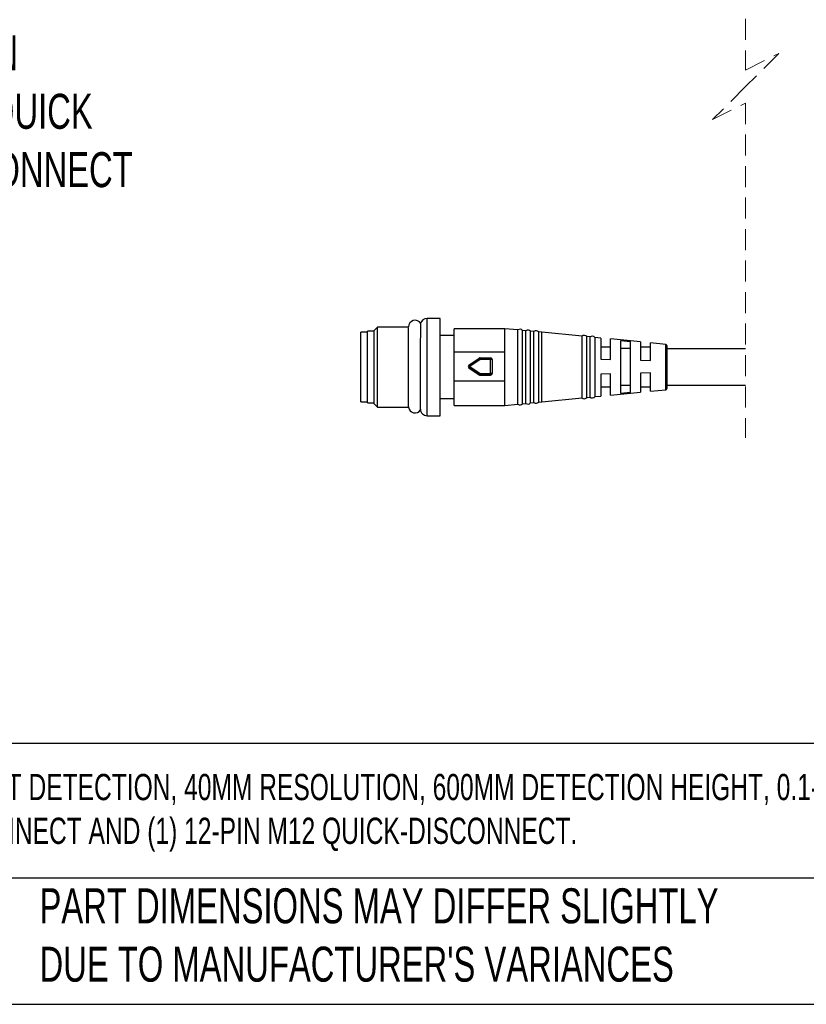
# Model space of a CAD drawing. Header units: millimetres. Extents: x 16 to 683, y 16 to 524.
# Tile 2 of 14: x 135 to 254, y 16 to 165. Entities that reach past the tile are written whole.
import ezdxf

# ---------------------------------------------------------------- set-up
doc = ezdxf.new("R2010")
doc.units = ezdxf.units.MM
doc.header["$LTSCALE"] = 2.5
doc.linetypes.add('HIDDEN', pattern=[1.905, 1.27, -0.635])
doc.layers.add('DIMENSIONS', color=140, linetype='Continuous', lineweight=25)
doc.layers.add('TEXT', color=140, linetype='Continuous', lineweight=25)
doc.styles.add('SLDTEXTSTYLE0', font='TXT', dxfattribs={"width": 0.7})

msp = doc.modelspace()

# ---------------------------------------------------------------- linework, layer by layer
at = {"color": 7, "linetype": 'HIDDEN', "lineweight": 18}
for p, q in [((244.549, 207.699), (244.549, 157.111)), ((244.549, 157.111), (249.549, 159.611)), ((249.549, 159.611), (244.549, 154.611)), ((244.549, 154.611), (239.549, 149.611)), ((239.549, 149.611), (244.549, 152.111)), ((244.549, 152.111), (244.549, 101.524))]:
    msp.add_line(p, q, dxfattribs=at)
for p, q in [((198.394, 119.561), (196.394, 119.561)), ((196.394, 104.861), (196.394, 119.561)), ((198.394, 104.861), (198.394, 119.561)), ((188.394, 117.611), (187.394, 117.611)), ((187.394, 106.811), (187.394, 117.611)), ((188.902, 118.262), (188.394, 117.754)), ((188.394, 106.668), (188.394, 117.754)), ((193.586, 118.262), (188.902, 118.262)), ((188.902, 106.16), (188.902, 118.262)), ((208.157, 118.011), (200.494, 118.011)), ((200.494, 114.455), (200.494, 118.011)), ((210.13, 117.819), (208.157, 118.011)), ((208.157, 114.455), (208.157, 118.011)), ((210.13, 112.295), (210.13, 117.819)), ((211.34, 117.701), (210.83, 117.751)), ((210.83, 106.672), (210.83, 117.751)), ((211.34, 112.294), (211.34, 117.701)), ((212.55, 117.583), (212.046, 117.632)), ((212.046, 106.79), (212.046, 117.632)), ((187.394, 117.461), (186.394, 117.461)), ((186.394, 106.961), (186.394, 117.461)), ((200.494, 116.961), (198.394, 116.961)), ((212.55, 112.292), (212.55, 117.583)), ((213.76, 117.466), (213.262, 117.514)), ((213.262, 106.909), (213.262, 117.514)), ((219.826, 116.877), (213.76, 117.466)), ((213.76, 106.957), (213.76, 117.466)), ((219.826, 112.281), (219.826, 116.889)), ((221.041, 116.759), (220.553, 116.807)), ((220.553, 107.616), (220.553, 116.807)), ((221.041, 112.279), (221.041, 116.759)), ((221.754, 116.69), (221.754, 107.732)), ((222.653, 116.6), (221.754, 116.687)), ((222.653, 116.6), (222.653, 113.411)), ((228.653, 116.015), (224.144, 116.454)), ((224.144, 113.371), (224.144, 116.454)), ((225.644, 116.199), (225.644, 108.253)), ((227.144, 116.048), (225.644, 116.199)), ((224.144, 115.211), (222.653, 115.211)), ((225.644, 115.054), (227.144, 115.054)), ((227.144, 108.404), (227.144, 116.048)), ((228.653, 116.015), (228.653, 113.251)), ((230.144, 115.211), (228.653, 115.211)), ((232.464, 115.644), (230.144, 115.87)), ((230.144, 113.211), (230.144, 115.87)), ((232.464, 108.778), (232.464, 115.644)), ((232.644, 115.445), (232.644, 108.977)), ((244.549, 114.961), (232.644, 114.961)), ((208.157, 114.455), (200.494, 114.455)), ((200.494, 110.129), (200.494, 114.455)), ((202.715, 112.503), (204.262, 113.552)), ((204.402, 113.348), (202.855, 112.3)), ((204.402, 113.595), (204.402, 113.348)), ((204.402, 113.595), (205.991, 113.595)), ((205.991, 113.348), (204.402, 113.348)), ((205.991, 113.595), (205.991, 113.348)), ((205.991, 111.251), (205.991, 113.348)), ((206.241, 113.345), (206.241, 111.247)), ((208.157, 110.129), (208.157, 114.455)), ((222.653, 113.411), (224.144, 113.371)), ((228.653, 113.251), (230.144, 113.211)), ((202.605, 112.296), (202.605, 112.292)), ((204.262, 111.04), (202.715, 112.089)), ((202.715, 112.089), (202.715, 112.085)), ((202.715, 112.085), (204.262, 111.036)), ((202.855, 112.3), (204.402, 111.251)), ((210.13, 106.603), (210.13, 112.295)), ((211.34, 106.721), (211.34, 112.294)), ((212.55, 106.839), (212.55, 112.292)), ((219.826, 107.533), (219.826, 112.281)), ((221.041, 107.663), (221.041, 112.279)), ((204.262, 111.036), (204.262, 111.04)), ((204.402, 110.997), (204.402, 111.251)), ((204.402, 111.251), (205.991, 111.251)), ((205.991, 110.997), (204.402, 110.997)), ((204.402, 110.997), (204.402, 110.993)), ((204.402, 110.993), (205.991, 110.993)), ((205.991, 110.997), (205.991, 111.251)), ((205.991, 110.993), (205.991, 110.997)), ((206.241, 111.247), (206.241, 111.243)), ((224.144, 111.175), (222.653, 111.139)), ((222.653, 111.139), (222.653, 107.823)), ((224.144, 107.968), (224.144, 111.175)), ((230.144, 111.317), (228.653, 111.282)), ((228.653, 111.282), (228.653, 108.407)), ((230.144, 108.552), (230.144, 111.317)), ((200.494, 110.129), (208.157, 110.129)), ((200.494, 106.411), (200.494, 110.129)), ((208.157, 106.411), (208.157, 110.129)), ((222.653, 109.211), (224.144, 109.211)), ((227.144, 109.398), (225.644, 109.398)), ((228.653, 109.211), (230.144, 109.211)), ((230.144, 108.552), (232.464, 108.778)), ((232.644, 109.461), (244.549, 109.461)), ((198.394, 107.461), (200.494, 107.461)), ((213.76, 106.956), (219.826, 107.545)), ((220.553, 107.616), (221.041, 107.663)), ((221.754, 107.735), (222.653, 107.823)), ((224.144, 107.968), (228.653, 108.407)), ((225.644, 108.253), (227.144, 108.404)), ((186.394, 106.961), (187.394, 106.961)), ((187.394, 106.811), (188.394, 106.811)), ((188.394, 106.668), (188.902, 106.16)), ((188.902, 106.16), (193.586, 106.16)), ((200.494, 106.411), (208.157, 106.411)), ((208.157, 106.411), (210.13, 106.603)), ((210.83, 106.671), (211.34, 106.721)), ((212.046, 106.79), (212.55, 106.839)), ((213.262, 106.908), (213.76, 106.957)), ((196.394, 104.861), (198.394, 104.861))]:
    msp.add_line(p, q)
for centre, radius, start, end in [((194.576, 118.281), 1, 30.7886, 179.99997), ((196.394, 118.561), 1, 90.00013, 166.93043), ((210.444, 117.42), 0.508, 40.59601, 128.28195), ((211.658, 117.305), 0.508, 40.14874, 128.72875), ((212.871, 117.189), 0.508, 39.70516, 129.17227), ((220.15, 116.497), 0.508, 37.48741, 129.56837), ((221.363, 116.366), 0.508, 39.56878, 129.3449), ((232.444, 115.445), 0.2, 0.00045, 84.44309), ((204.402, 113.345), 0.25, 90.00505, 124.13113), ((205.991, 113.345), 0.25, 0.00555, 90.00384), ((206.054, 109.188), 4.16, 87.41668, 90.86062), ((202.855, 112.296), 0.25, 124.13079, 235.86921), ((202.855, 112.292), 0.25, 179.99713, 235.87162), ((196.919, 108.349), 7.13, 33.64194, 35.62588), ((210.897, 106.773), 7.888, 145.41453, 147.25305), ((204.402, 111.247), 0.25, 235.86887, 269.99495), ((204.402, 111.243), 0.25, 235.86887, 269.99495), ((206.054, 107.094), 4.157, 87.41435, 90.86124), ((205.991, 111.247), 0.25, 269.99665, 359.99396), ((205.991, 111.243), 0.25, 269.99581, 359.9948), ((232.444, 108.977), 0.2, 275.55877, 359.99876), ((220.15, 107.925), 0.508, 230.43065, 322.51357), ((221.363, 108.056), 0.508, 230.65491, 320.43201), ((194.576, 106.281), 1, 186.91955, 325.94305), ((196.394, 105.861), 1, 180.0003, 270.00055), ((210.444, 107.002), 0.508, 231.71721, 319.40422), ((211.658, 107.117), 0.508, 231.27144, 319.85047), ((212.871, 107.233), 0.508, 230.82773, 320.29484)]:
    msp.add_arc(centre, radius, start, end)
for points, knots in [([(193.577, 112.451), (193.577, 113.006), (193.576, 113.929), (193.576, 115.238), (193.576, 116.342), (193.576, 117.311), (193.576, 117.915), (193.576, 118.17), (193.576, 118.193)], [0, 0, 0, 0, 0.2900749, 0.482113, 0.6841888, 0.866692, 0.9883753, 1, 1, 1, 1]), ([(195.404, 105.722), (195.404, 105.821), (195.405, 106.187), (195.406, 106.981), (195.407, 108.235), (195.409, 109.868), (195.412, 111.851), (195.416, 113.881), (195.419, 115.638), (195.422, 117.073), (195.423, 118.052), (195.425, 118.658), (195.425, 118.808)], [0, 0, 0, 0, 0.0225182, 0.0840378, 0.1820079, 0.3101206, 0.4583801, 0.6366632, 0.7755596, 0.8610209, 0.9658102, 1, 1, 1, 1]), ([(204.262, 113.552), (204.266, 113.547), (204.28, 113.528), (204.308, 113.486), (204.352, 113.423), (204.385, 113.375), (204.402, 113.348)], [0, 0, 0, 0, 0.0723647, 0.2877435, 0.6135284, 1, 1, 1, 1]), ([(193.583, 106.216), (193.583, 106.199), (193.583, 105.996), (193.582, 107.215), (193.581, 107.663), (193.58, 108.872), (193.579, 109.952), (193.578, 111.183), (193.577, 112.023), (193.577, 112.451)], [0, 0, 0, 0, 0.00742954, 0.08795964, 0.26700667, 0.42179925, 0.60111108, 0.79680517, 1, 1, 1, 1]), ([(202.715, 112.089), (202.719, 112.095), (202.732, 112.116), (202.761, 112.159), (202.804, 112.224), (202.837, 112.273), (202.855, 112.3)], [0, 0, 0, 0, 0.07992563, 0.29805398, 0.62109908, 1, 1, 1, 1])]:
    msp.add_open_spline(points, degree=3, knots=knots)
at = {"layer": 'TEXT'}
for p, q in [((682.625, 55.315), (15.875, 55.315)), ((682.625, 34.925), (15.875, 34.925)), ((15.875, 15.875), (682.625, 15.875))]:
    msp.add_line(p, q, dxfattribs=at)

# ---------------------------------------------------------------- texts
at = {"layer": 'DIMENSIONS', "insert": (119.141, 162.341), "char_height": 5.29167, "attachment_point": 1, "style": 'SLDTEXTSTYLE0'}
msp.add_mtext('12-PIN^JM12 QUICK^JDISCONNECT', dxfattribs=at)
at = {"layer": 'TEXT', "attachment_point": 1, "style": 'SLDTEXTSTYLE0'}
for s, insert, char_height in [('PROSENSE FLG LIGHT GRID, SENDER/RECEIVER PAIR, OBJECT DETECTION, 40MM RESOLUTION, 600MM DETECTION HEIGHT, 0.1-10M ^JOPERATING DISTANCE, NPN/PNP, (1) 8-PIN M12 QUICK-DISCONNECT AND (1) 12-PIN M12 QUICK-DISCONNECT.', (19.914, 50.706), 3.96875), ("PART DIMENSIONS MAY DIFFER SLIGHTLY ^JDUE TO MANUFACTURER'S VARIANCES", (137.798, 33.41), 5.29167)]:
    msp.add_mtext(s, dxfattribs=dict(at, insert=insert, char_height=char_height))

doc.saveas('drawing.dxf')
